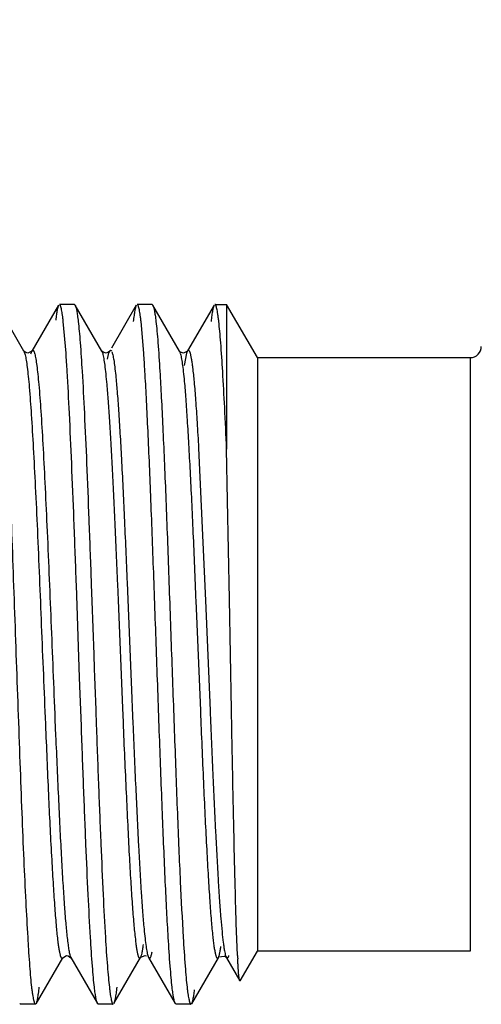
# Model space of a CAD drawing. Header units: inches. Extents: x 0.2 to 16.8, y 0.2 to 10.8.
# Tile 32 of 38: x 9.991 to 10.156, y 7.415 to 7.767. Entities that reach past the tile are written whole.
import ezdxf

# ---------------------------------------------------------------- set-up
doc = ezdxf.new("R2010")
doc.units = ezdxf.units.IN
doc.header["$LTSCALE"] = 0.935
doc.header["$MEASUREMENT"] = 0
doc.layers.get('0').update_dxf_attribs({"linetype": 'CONTINUOUS'})
doc.layers.add('DIMENSIONS', color=7, linetype='CONTINUOUS')
doc.styles.get("Standard").update_dxf_attribs({"font": 'txt', "width": 0.8})
doc.dimstyles.new('DIMSTYLE_1', dxfattribs={"dimtxt": 0.125, "dimasz": 0.18, "dimexe": 0.125, "dimexo": 0.0625, "dimgap": 0.09, "dimtad": 0, "dimtih": 1, "dimtoh": 1, "dimzin": 4, "dimdsep": 46, "dimtxsty": 'STANDARD', "dimblk": '_FILLED', "dimblk1": '_FILLED', "dimblk2": '_FILLED', "dimcen": 0.09, "dimadec": 0, "dimazin": 0, "dimtp": 0.01, "dimtm": 0.01, "dimtfac": 1, "dimtofl": 0, "dimtmove": 0, "dimatfit": 3, "dimldrblk": '_FILLED', "dimfxl": 1, "dimtolj": 1, "dimtzin": 4, "dimarcsym": 0})

# ---------------------------------------------------------------- blocks, each defined once
blk = doc.blocks.new('*D25')
at = {"layer": 'DIMENSIONS', "color": 2, "linetype": 'CONTINUOUS'}
blk.add_line((9.875764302, 7.7044920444), (9.875764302, 9.1859702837), dxfattribs=at)
at = {"layer": 'DIMENSIONS', "color": 2, "linetype": 'CONTINUOUS', "insert": (9.813264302, 9.2484702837), "char_height": 0.125, "width": 0.925, "attachment_point": 1, "rotation": 90, "line_spacing_factor": 0.9}
blk.add_mtext('1.06{\\Ftxt.shx;\\W1.000000;\\H0.125000; }[27]', dxfattribs=at)
blk = doc.blocks.new('_FILLED')
at = {"color": 0, "linetype": 'BYBLOCK'}
blk.add_solid([(0, 0), (-1, 0.1736111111), (-1, -0.1736111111)], dxfattribs=at)

msp = doc.modelspace()

# ---------------------------------------------------------------- linework, layer by layer
at = {"color": 6, "linetype": 'CONTINUOUS'}
for p, q in [((9.9923713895, 7.6483156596), (9.9828481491, 7.6647669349)), ((10.0047634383, 7.6647470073), (9.9952487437, 7.6483106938)), ((10.0103838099, 7.6649930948), (10.0050468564, 7.6649930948)), ((10.0103838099, 7.6649930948), (10.0106578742, 7.6647455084)), ((10.0201751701, 7.6483238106), (10.0106721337, 7.6647455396)), ((10.0325236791, 7.6647414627), (10.0236452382, 7.6494016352)), ((10.0381473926, 7.6649930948), (10.0328241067, 7.6649930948)), ((10.0381473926, 7.6649930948), (10.0384133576, 7.6647706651)), ((10.0479208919, 7.6483267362), (10.0384025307, 7.6647706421)), ((10.0602921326, 7.6647489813), (10.0508052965, 7.6483543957)), ((10.0606010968, 7.6649930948), (10.0647946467, 7.6649930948)), ((10.0647946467, 7.6649930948), (10.0647761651, 7.6132560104)), ((10.0757672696, 7.6459879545), (10.0647981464, 7.6649870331)), ((10.0074062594, 7.6475964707), (10.0064354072, 7.6588751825)), ((10.0351823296, 7.6475602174), (10.0342106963, 7.6588764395)), ((9.992782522, 7.6478797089), (9.9923768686, 7.648307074)), ((9.9937866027, 7.6475535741), (9.992782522, 7.6478797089)), ((9.9952422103, 7.6483102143), (9.9937866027, 7.6475535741)), ((9.9948889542, 7.6473391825), (9.9949694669, 7.6476227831)), ((9.9949693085, 7.6476142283), (9.9952443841, 7.6483031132)), ((9.9951109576, 7.6479605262), (9.9952551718, 7.6483364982)), ((9.9952551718, 7.6483364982), (9.9952422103, 7.6483102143)), ((10.0206333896, 7.6478706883), (10.0201676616, 7.6483366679)), ((10.0217084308, 7.6475846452), (10.0206333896, 7.6478706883)), ((10.0230363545, 7.6483320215), (10.0217084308, 7.6475846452)), ((10.0222593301, 7.6454173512), (10.0227569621, 7.6476684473)), ((10.0227577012, 7.6476812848), (10.0230205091, 7.6483225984)), ((10.0229048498, 7.6479779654), (10.0230527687, 7.6483655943)), ((10.0230205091, 7.6483225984), (10.0230370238, 7.6483503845)), ((10.0230527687, 7.6483655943), (10.0230363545, 7.6483320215)), ((10.0483261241, 7.6478922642), (10.0479284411, 7.6483147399)), ((10.0493211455, 7.6475603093), (10.0483261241, 7.6478922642)), ((10.050770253, 7.6482732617), (10.0493211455, 7.6475603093)), ((10.0497255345, 7.6432081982), (10.0505266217, 7.6476190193)), ((10.0505259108, 7.6476475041), (10.0507934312, 7.6483334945)), ((10.0506666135, 7.6479723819), (10.0508092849, 7.6483442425)), ((10.0507934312, 7.6483334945), (10.0508052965, 7.6483543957)), ((10.0757643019, 7.6459930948), (10.0757643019, 7.4339930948)), ((10.0757643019, 7.6459930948), (10.1517643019, 7.6459930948)), ((10.0547652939, 7.6136915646), (10.0572752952, 7.5592761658)), ((10.065148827, 7.5948960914), (10.0647855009, 7.6132634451)), ((10.0658083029, 7.559661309), (10.065148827, 7.5948960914)), ((10.0111094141, 7.5647516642), (10.0110552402, 7.5662514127)), ((10.0163776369, 7.5664428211), (10.0164325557, 7.564944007)), ((10.0164325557, 7.564944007), (10.016649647, 7.5589833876)), ((10.029237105, 7.565627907), (10.0294898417, 7.559564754)), ((10.0122821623, 7.5317607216), (10.0111094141, 7.5647516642)), ((10.016649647, 7.5589833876), (10.0173281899, 7.5399754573)), ((10.0294898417, 7.559564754), (10.0309325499, 7.5242064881)), ((10.0572752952, 7.5592761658), (10.0588811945, 7.5199068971)), ((10.0665220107, 7.520197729), (10.0658083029, 7.559661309)), ((10.0173281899, 7.5399754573), (10.0175090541, 7.534811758)), ((10.0175090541, 7.534811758), (10.017608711, 7.5319558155)), ((10.012492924, 7.5258277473), (10.0122821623, 7.5317607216)), ((10.017608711, 7.5319558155), (10.0178155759, 7.526022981)), ((10.0125946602, 7.522974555), (10.012492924, 7.5258277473)), ((10.0126999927, 7.5200299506), (10.0125946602, 7.522974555)), ((10.0178155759, 7.526022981), (10.0179152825, 7.5231693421)), ((10.0179152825, 7.5231693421), (10.0180185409, 7.5202237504)), ((10.0309325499, 7.5242064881), (10.0310676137, 7.5209348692)), ((10.0128994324, 7.5144865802), (10.0126999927, 7.5200299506)), ((10.0180185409, 7.5202237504), (10.0182144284, 7.5146780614)), ((10.0310676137, 7.5209348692), (10.0313039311, 7.5152632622)), ((10.0034668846, 7.5165902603), (10.0037027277, 7.510977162)), ((10.0686916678, 7.4324230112), (10.068232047, 7.4439449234)), ((9.9967569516, 7.4152084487), (10.0062700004, 7.4316496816)), ((10.0081674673, 7.4323248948), (10.0091375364, 7.4316338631)), ((10.0091348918, 7.4316697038), (10.0091534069, 7.4316386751)), ((10.0091348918, 7.4316697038), (10.0186433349, 7.4152432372)), ((10.0245317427, 7.4152412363), (10.0340505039, 7.4316832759)), ((10.0367023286, 7.4321283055), (10.0368994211, 7.4316656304)), ((10.0368992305, 7.4316701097), (10.0369079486, 7.431654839)), ((10.0369079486, 7.431654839), (10.0464060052, 7.4152429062)), ((10.0523166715, 7.4152105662), (10.0618239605, 7.4316426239)), ((10.0642554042, 7.4320758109), (10.064686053, 7.4316460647)), ((10.064434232, 7.4322853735), (10.0645246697, 7.4320244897)), ((10.0645246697, 7.4320244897), (10.0646830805, 7.4316764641)), ((10.0646834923, 7.4316476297), (10.0646945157, 7.4316282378)), ((10.0646945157, 7.4316282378), (10.0694802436, 7.4233580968)), ((10.0687747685, 7.4308167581), (10.0687547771, 7.4311904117)), ((10.0696266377, 7.4233623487), (10.0757643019, 7.4339930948)), ((10.1517643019, 7.4339930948), (10.0757643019, 7.4339930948)), ((10.0696266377, 7.4233623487), (10.0694871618, 7.4233700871)), ((9.9911308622, 7.4149930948), (9.9908650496, 7.415229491)), ((9.9965062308, 7.4149930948), (9.9911308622, 7.4149930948)), ((10.0189355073, 7.4149930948), (10.018655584, 7.4152432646)), ((10.0242471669, 7.4149930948), (10.0189355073, 7.4149930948)), ((10.04671264, 7.4149930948), (10.0464326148, 7.4152429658)), ((10.0520625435, 7.4149930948), (10.04671264, 7.4149930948))]:
    msp.add_line(p, q, dxfattribs=at)
at = {"color": 9, "linetype": 'CONTINUOUS'}
for p, q in [((9.9923717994, 7.648315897), (9.9923768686, 7.648307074)), ((9.9923769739, 7.6483175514), (9.9928236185, 7.6469804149)), ((10.0201676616, 7.6483366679), (10.0201751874, 7.6483238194)), ((10.0201754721, 7.648317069), (10.0205166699, 7.6474085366)), ((10.0479213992, 7.6483270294), (10.0479284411, 7.6483147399)), ((10.0479283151, 7.6483139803), (10.0481720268, 7.647720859)), ((10.1517643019, 7.6459930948), (10.1517643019, 7.4339930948)), ((10.0257659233, 7.5650988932), (10.0260105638, 7.559344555)), ((10.0260105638, 7.559344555), (10.0275703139, 7.5207194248)), ((10.0537803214, 7.5590665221), (10.054000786, 7.553673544)), ((10.054000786, 7.553673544), (10.0554053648, 7.5199484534)), ((10.0275703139, 7.5207194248), (10.0277767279, 7.5157182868)), ((10.0554053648, 7.5199484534), (10.0554839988, 7.5180599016)), ((10.0000464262, 7.5151678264), (10.0001199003, 7.5134165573)), ((10.0062679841, 7.4316461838), (10.0062700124, 7.4316496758)), ((10.0340495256, 7.4316807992), (10.0340508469, 7.4316830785)), ((10.0618239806, 7.4316426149), (10.0618298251, 7.4316528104))]:
    msp.add_line(p, q, dxfattribs=at)
at = {"color": 6, "linetype": 'CONTINUOUS'}
for points in [[(10.0062679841, 7.4316461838), (10.0076192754, 7.4323874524), (10.0081674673, 7.4323248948)], [(10.0340495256, 7.4316807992), (10.0341171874, 7.4317872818), (10.0357094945, 7.43242773), (10.0361837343, 7.4322967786)], [(10.0618298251, 7.4316528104), (10.0620367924, 7.4319011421), (10.0639379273, 7.4322456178), (10.0642554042, 7.4320758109)]]:
    msp.add_lwpolyline(points, dxfattribs=at)
for centre, radius, start, end in [((10.1517643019, 7.6499930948), 0.004, 270, 359.8861764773), ((9.2820883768, 7.5975816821), 0.7270402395, 3.4331992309, 3.9446253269), ((9.3135770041, 7.5977633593), 0.7233214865, 3.4365670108, 3.9476338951), ((10.4318030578, 7.4503964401), 0.3635559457, 182.8337359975, 183.0282460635)]:
    msp.add_arc(centre, radius, start, end, dxfattribs=at)
for points, knots in [([(10.0047676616, 7.6647445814), (10.0047156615, 7.6646520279), (10.004618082, 7.6644244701), (10.0044262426, 7.6638214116), (10.0042027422, 7.6627889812), (10.0039477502, 7.6612257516), (10.0037947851, 7.6600373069), (10.0037155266, 7.6593721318)], [0, 0, 0, 0, 0.0579945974, 0.1346700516, 0.3455871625, 0.6340514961, 1, 1, 1, 1]), ([(10.0064354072, 7.6588751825), (10.0063811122, 7.6593503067), (10.006273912, 7.6602388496), (10.0061025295, 7.6614770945), (10.0059319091, 7.6625285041), (10.0057619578, 7.6633920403), (10.0056132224, 7.6639921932), (10.0054893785, 7.664375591), (10.0054042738, 7.6645936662), (10.0053175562, 7.6647656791), (10.0052199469, 7.6649124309), (10.0051133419, 7.6649930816), (10.0050468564, 7.6649930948)], [0, 0, 0, 0, 0.2250068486, 0.4210825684, 0.5881296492, 0.7261080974, 0.8350976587, 0.8788316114, 0.915512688, 0.9453413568, 0.968717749, 1, 1, 1, 1]), ([(10.0106688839, 7.6647427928), (10.0107244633, 7.6646439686), (10.0108274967, 7.664398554), (10.0110282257, 7.6637430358), (10.0112586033, 7.6626134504), (10.0115209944, 7.6608975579), (10.0116789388, 7.6595911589), (10.0117613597, 7.6588589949)], [0, 0, 0, 0, 0.0566641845, 0.1323676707, 0.3425203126, 0.6317774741, 1, 1, 1, 1]), ([(10.032537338, 7.6647386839), (10.0324817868, 7.6646395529), (10.0323783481, 7.6643940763), (10.0321759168, 7.6637396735), (10.0319421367, 7.6626138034), (10.0316759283, 7.6609048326), (10.0315163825, 7.6596041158), (10.0314335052, 7.6588753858)], [0, 0, 0, 0, 0.0569626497, 0.1329030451, 0.343267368, 0.6323491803, 1, 1, 1, 1]), ([(10.0342106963, 7.6588764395), (10.0341568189, 7.6593514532), (10.0340505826, 7.6602397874), (10.0338809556, 7.6614777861), (10.0337120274, 7.6625289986), (10.0335434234, 7.6633923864), (10.0333953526, 7.6639924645), (10.0332715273, 7.6643757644), (10.0331861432, 7.6645938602), (10.0330988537, 7.6647658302), (10.032999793, 7.6649132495), (10.0328914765, 7.6649930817), (10.0328241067, 7.6649930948)], [0, 0, 0, 0, 0.2248878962, 0.4208475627, 0.5877858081, 0.7256696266, 0.8345913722, 0.8783091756, 0.9149930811, 0.9448535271, 0.9683079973, 1, 1, 1, 1]), ([(10.0384047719, 7.6647681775), (10.0384604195, 7.6646723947), (10.0385643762, 7.6644318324), (10.0387708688, 7.6637825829), (10.039013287, 7.6626534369), (10.0392919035, 7.6609294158), (10.0394581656, 7.6596132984), (10.0395440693, 7.6588744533)], [0, 0, 0, 0, 0.0551853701, 0.129888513, 0.3393280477, 0.6294446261, 1, 1, 1, 1]), ([(10.0603177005, 7.6647462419), (10.0602617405, 7.6646481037), (10.0601577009, 7.6644040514), (10.0599542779, 7.6637514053), (10.0597198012, 7.6626255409), (10.059452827, 7.660914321), (10.0592928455, 7.6596110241), (10.0592096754, 7.6588804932)], [0, 0, 0, 0, 0.0565954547, 0.1322512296, 0.3423660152, 0.6316619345, 1, 1, 1, 1]), ([(10.0619918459, 7.6588500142), (10.061937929, 7.659326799), (10.0618316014, 7.6602185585), (10.0616617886, 7.661461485), (10.0614925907, 7.6625171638), (10.0613236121, 7.6633844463), (10.0611751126, 7.6639873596), (10.0610508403, 7.664372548), (10.060965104, 7.6645917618), (10.0608774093, 7.6647646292), (10.0607778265, 7.6649128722), (10.0606688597, 7.6649930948), (10.0606010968, 7.6649930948)], [0, 0, 0, 0, 0.2247524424, 0.4206457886, 0.5875705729, 0.725477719, 0.834443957, 0.878187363, 0.9148969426, 0.9447819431, 0.9682594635, 1, 1, 1, 1]), ([(9.9839940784, 7.6588801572), (9.9841253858, 7.6577494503), (9.9843753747, 7.6552489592), (9.9848615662, 7.6493344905), (9.9854403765, 7.6403045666), (9.986118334, 7.6276742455), (9.9868047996, 7.6128845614), (9.9874905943, 7.5963020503), (9.9881734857, 7.5783324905), (9.9888508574, 7.5594196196), (9.9895335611, 7.5400283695), (9.9902318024, 7.5206368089), (9.9909254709, 7.5017219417), (9.9915942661, 7.483747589), (9.9922634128, 7.4671584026), (9.9929632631, 7.4523619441), (9.9935680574, 7.4413245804), (9.994042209, 7.4336597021), (9.9943732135, 7.4288704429), (9.9947039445, 7.4247645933), (9.9949505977, 7.422260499), (9.9950815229, 7.4211280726)], [0, 0, 0, 0, 0.01434614, 0.0316673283, 0.0747902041, 0.1283774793, 0.1910769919, 0.2613845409, 0.337546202, 0.4177116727, 0.4998974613, 0.5820868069, 0.6622631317, 0.7384429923, 0.8087755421, 0.8715067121, 0.925130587, 0.9480870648, 0.9682919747, 0.9856328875, 1, 1, 1, 1]), ([(10.0117613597, 7.6588589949), (10.0118889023, 7.6577260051), (10.0121373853, 7.655221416), (10.0126325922, 7.6492991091), (10.0129494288, 7.6445064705), (10.0131569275, 7.6410865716)], [0, 0, 0, 0, 0.1918511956, 0.4234789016, 1, 1, 1, 1]), ([(10.0395440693, 7.6588744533), (10.0396756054, 7.6577431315), (10.0399272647, 7.655241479), (10.0404186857, 7.6493246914), (10.0407272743, 7.6445361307), (10.040930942, 7.6411191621)], [0, 0, 0, 0, 0.1918369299, 0.4234441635, 1, 1, 1, 1]), ([(10.0647761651, 7.6132560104), (10.0645645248, 7.6182403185), (10.0641427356, 7.6274971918), (10.0634573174, 7.6401844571), (10.0628615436, 7.6492623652), (10.0623688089, 7.6552040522), (10.0621202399, 7.6577146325), (10.0619918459, 7.6588500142)], [0, 0, 0, 0, 0.3276002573, 0.608494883, 0.8343460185, 0.924967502, 1, 1, 1, 1]), ([(9.9952490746, 7.6483281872), (9.9952849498, 7.6483908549), (9.9953525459, 7.6484943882), (9.9954699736, 7.648589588), (9.9955642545, 7.6486072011), (9.9956585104, 7.6485892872), (9.9957756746, 7.6484939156), (9.9958971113, 7.6483089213), (9.9960202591, 7.6480407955), (9.9961433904, 7.6476873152), (9.9962184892, 7.6474208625), (9.9962568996, 7.6472735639)], [0, 0, 0, 0, 0.1088134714, 0.1860111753, 0.2181341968, 0.2502694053, 0.3275143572, 0.4362505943, 0.583089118, 0.770612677, 1, 1, 1, 1]), ([(9.9962568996, 7.6472735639), (9.996323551, 7.6470179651), (9.9964523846, 7.6464470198), (9.99670695, 7.6450747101), (9.9970122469, 7.6429316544), (9.9973617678, 7.6398583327), (9.9975762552, 7.6375858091), (9.9976862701, 7.6363407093)], [0, 0, 0, 0, 0.071817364, 0.1590534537, 0.3794296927, 0.6601571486, 1, 1, 1, 1]), ([(10.0230361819, 7.6483379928), (10.0230614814, 7.6483796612), (10.0231110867, 7.6484525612), (10.0231952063, 7.6485384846), (10.0232828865, 7.6485883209), (10.0234129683, 7.6485976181), (10.0235808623, 7.6484669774), (10.023661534, 7.64832202), (10.0237072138, 7.6482313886)], [0, 0, 0, 0, 0.1550097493, 0.2792626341, 0.3796802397, 0.4689209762, 0.6772698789, 1, 1, 1, 1]), ([(10.0237704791, 7.6480947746), (10.023838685, 7.6479355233), (10.0239665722, 7.6475563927), (10.0242176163, 7.6465770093), (10.0245107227, 7.6449386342), (10.0248455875, 7.6424878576), (10.0250481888, 7.6406366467), (10.0251532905, 7.6396050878)], [0, 0, 0, 0, 0.0603053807, 0.138937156, 0.3518555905, 0.6390576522, 1, 1, 1, 1]), ([(10.0508058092, 7.6483335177), (10.0508383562, 7.6483914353), (10.0509010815, 7.6484883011), (10.051014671, 7.6485967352), (10.0511482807, 7.6486271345), (10.0512742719, 7.6485604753), (10.0513845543, 7.6484281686), (10.05149506, 7.64823028), (10.0516053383, 7.647963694), (10.0517164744, 7.6476277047), (10.0518280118, 7.6472221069), (10.051987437, 7.6465448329), (10.0521812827, 7.6455242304), (10.052403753, 7.6440932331), (10.0525411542, 7.643046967), (10.0526111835, 7.6424790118)], [0, 0, 0, 0, 0.0290268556, 0.0503068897, 0.0669941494, 0.0849536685, 0.1091417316, 0.1417379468, 0.1835859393, 0.2350414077, 0.2962635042, 0.3673206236, 0.5389885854, 0.7499732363, 1, 1, 1, 1]), ([(10.0526111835, 7.6424790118), (10.0528216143, 7.6407723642), (10.0532149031, 7.6368746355), (10.0537409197, 7.6303318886), (10.0542677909, 7.6224448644), (10.0545970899, 7.6167471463), (10.0547652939, 7.6136915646)], [0, 0, 0, 0, 0.1786761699, 0.4069811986, 0.6820218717, 1, 1, 1, 1]), ([(10.0110552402, 7.5662514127), (10.0107927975, 7.5735073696), (10.0102774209, 7.5874872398), (10.009485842, 7.6074326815), (10.0086985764, 7.6251345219), (10.0081251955, 7.6361104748), (10.0078237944, 7.6411203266)], [0, 0, 0, 0, 0.2906606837, 0.5600226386, 0.799082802, 1, 1, 1, 1]), ([(10.0131569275, 7.6410865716), (10.0134601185, 7.6360895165), (10.0140330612, 7.6251441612), (10.0148126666, 7.6074940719), (10.0155937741, 7.5876107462), (10.0161122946, 7.5736755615), (10.0163776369, 7.5664428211)], [0, 0, 0, 0, 0.2010148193, 0.4400757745, 0.7093897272, 1, 1, 1, 1]), ([(10.0251532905, 7.6396050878), (10.0253451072, 7.637722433), (10.0257135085, 7.6335376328), (10.0262170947, 7.6266656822), (10.0267214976, 7.6186484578), (10.027422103, 7.6059941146), (10.0282704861, 7.5882054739), (10.0289088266, 7.5734456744), (10.029237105, 7.565627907)], [0, 0, 0, 0, 0.076618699, 0.1700736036, 0.2789704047, 0.4018532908, 0.6831987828, 1, 1, 1, 1]), ([(10.0439314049, 7.4388623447), (10.0437434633, 7.4419743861), (10.043376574, 7.4486225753), (10.0426567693, 7.4634149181), (10.0417889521, 7.4842848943), (10.040780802, 7.5113468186), (10.0397674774, 7.5399914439), (10.03875521, 7.5686362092), (10.0377417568, 7.5956982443), (10.0368695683, 7.616568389), (10.0361509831, 7.6313611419), (10.0357851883, 7.638009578), (10.0355977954, 7.6411217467)], [0, 0, 0, 0, 0.046203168, 0.0986719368, 0.2194748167, 0.3557517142, 0.4999963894, 0.6442415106, 0.7805199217, 0.9013252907, 0.9537954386, 1, 1, 1, 1]), ([(10.040930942, 7.6411191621), (10.0411164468, 7.6380069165), (10.0414793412, 7.6313583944), (10.041991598, 7.6207973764), (10.0425101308, 7.6091166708), (10.0430335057, 7.5964780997), (10.0435549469, 7.5830561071), (10.0442444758, 7.5641400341), (10.0450760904, 7.5399904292), (10.0459632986, 7.5158428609), (10.0466625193, 7.4969273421), (10.0471629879, 7.4835048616), (10.0476636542, 7.4708656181), (10.0483249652, 7.4560705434), (10.0488837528, 7.4455116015), (10.0492818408, 7.438865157)], [0, 0, 0, 0, 0.0462050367, 0.0986758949, 0.1566968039, 0.2194820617, 0.2861386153, 0.3557592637, 0.5000024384, 0.6442453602, 0.7138651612, 0.7805200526, 0.843303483, 0.9013238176, 1, 1, 1, 1]), ([(9.9976862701, 7.6363407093), (9.9979643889, 7.6331930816), (9.9984869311, 7.6261218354), (9.9991912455, 7.6144561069), (9.9998939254, 7.6008068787), (10.0008705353, 7.5797325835), (10.0020582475, 7.5514788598), (10.0029764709, 7.5283586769), (10.0034668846, 7.5165902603)], [0, 0, 0, 0, 0.0790655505, 0.1774017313, 0.2924244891, 0.4210397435, 0.7052797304, 1, 1, 1, 1]), ([(10.0588811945, 7.5199068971), (10.0591935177, 7.5124175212), (10.0598041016, 7.4981015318), (10.060724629, 7.4779411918), (10.0615268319, 7.4628050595), (10.0621993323, 7.4523727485), (10.0625406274, 7.4477837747), (10.0627153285, 7.4456609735)], [0, 0, 0, 0, 0.3024626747, 0.5781813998, 0.8143269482, 0.9140543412, 1, 1, 1, 1]), ([(10.068232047, 7.4439449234), (10.0680672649, 7.4489497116), (10.0677711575, 7.4600212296), (10.0673563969, 7.4779822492), (10.0669221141, 7.4983942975), (10.0666564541, 7.5127406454), (10.0665220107, 7.520197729)], [0, 0, 0, 0, 0.1969585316, 0.4356230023, 0.7066450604, 1, 1, 1, 1]), ([(10.0161571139, 7.4388665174), (10.0158523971, 7.4439227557), (10.0152733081, 7.4550060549), (10.0144800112, 7.472885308), (10.0136837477, 7.4930347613), (10.0131642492, 7.5071576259), (10.0128994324, 7.5144865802)], [0, 0, 0, 0, 0.2007651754, 0.4398686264, 0.7093308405, 1, 1, 1, 1]), ([(10.0182144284, 7.5146780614), (10.0184757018, 7.5073279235), (10.0189966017, 7.4931641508), (10.0198265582, 7.4729583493), (10.0206087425, 7.4550299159), (10.0211664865, 7.4439164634), (10.0214731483, 7.4388481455)], [0, 0, 0, 0, 0.2906987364, 0.5602023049, 0.7993076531, 1, 1, 1, 1]), ([(10.0313039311, 7.5152632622), (10.0316240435, 7.5076296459), (10.0322475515, 7.4931483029), (10.0331998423, 7.4729669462), (10.034031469, 7.4580937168), (10.0347335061, 7.4481264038), (10.035089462, 7.4438582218), (10.0352730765, 7.4419164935)], [0, 0, 0, 0, 0.3120210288, 0.5919452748, 0.8250978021, 0.9203485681, 1, 1, 1, 1]), ([(10.0037027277, 7.510977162), (10.0040322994, 7.5031998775), (10.00452942, 7.4918639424), (10.0052291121, 7.4772554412), (10.0057346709, 7.4674741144), (10.0062385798, 7.4586682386), (10.0067433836, 7.4509533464), (10.0072471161, 7.4444356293), (10.0076199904, 7.4405041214), (10.0078168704, 7.4387559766)], [0, 0, 0, 0, 0.3227888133, 0.470515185, 0.6064619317, 0.7289293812, 0.8362621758, 0.9270516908, 1, 1, 1, 1]), ([(10.0627153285, 7.4456609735), (10.0628467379, 7.4440642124), (10.0631013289, 7.4411820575), (10.063467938, 7.4377825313), (10.0637714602, 7.4355427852), (10.063982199, 7.4342298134), (10.0641917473, 7.4331686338), (10.064349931, 7.4325496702), (10.064434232, 7.4322853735)], [0, 0, 0, 0, 0.3560157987, 0.6429224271, 0.7596733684, 0.8582318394, 0.9383554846, 1, 1, 1, 1]), ([(10.0352730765, 7.4419164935), (10.0353823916, 7.4407604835), (10.0355939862, 7.4386685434), (10.035940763, 7.4358725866), (10.0362441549, 7.4339680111), (10.0365017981, 7.4327966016), (10.0366329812, 7.4323298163), (10.0367023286, 7.4321283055)], [0, 0, 0, 0, 0.3517010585, 0.6367845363, 0.8533397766, 0.9354521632, 1, 1, 1, 1]), ([(10.0078168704, 7.4387559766), (10.0079102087, 7.4379272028), (10.0080910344, 7.4364357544), (10.0083898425, 7.4344546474), (10.008651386, 7.4331207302), (10.0088728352, 7.4323131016), (10.0089851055, 7.4319958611), (10.0090441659, 7.4318607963)], [0, 0, 0, 0, 0.3565240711, 0.6421207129, 0.8564519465, 0.9369838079, 1, 1, 1, 1]), ([(10.017545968, 7.4211113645), (10.017417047, 7.4222428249), (10.0171679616, 7.4247445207), (10.016675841, 7.4306611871), (10.0163630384, 7.4354495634), (10.0161571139, 7.4388665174)], [0, 0, 0, 0, 0.1918114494, 0.4234188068, 1, 1, 1, 1]), ([(10.0214731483, 7.4388481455), (10.021679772, 7.4354331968), (10.0220026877, 7.4306480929), (10.0225119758, 7.4247362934), (10.0227658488, 7.4222365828), (10.0228947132, 7.4211058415)], [0, 0, 0, 0, 0.5765819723, 0.8081999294, 1, 1, 1, 1]), ([(10.0453219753, 7.4211087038), (10.0451933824, 7.4222400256), (10.04494444, 7.4247414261), (10.0444515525, 7.4306575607), (10.0441377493, 7.4354455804), (10.0439314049, 7.4388623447)], [0, 0, 0, 0, 0.191797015, 0.4234012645, 1, 1, 1, 1]), ([(10.0492818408, 7.438865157), (10.0494864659, 7.4354487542), (10.0497865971, 7.4306606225), (10.0502599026, 7.4247435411), (10.0505051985, 7.4222418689), (10.0506356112, 7.4211107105)], [0, 0, 0, 0, 0.5765830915, 0.8081746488, 1, 1, 1, 1]), ([(10.0369081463, 7.4316501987), (10.0369319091, 7.4316087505), (10.0369791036, 7.4315354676), (10.0370723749, 7.4314272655), (10.037191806, 7.4313620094), (10.0373082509, 7.4313889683), (10.037388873, 7.4314442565), (10.0374674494, 7.4315317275), (10.0375817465, 7.4317080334), (10.037717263, 7.4320177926), (10.0378702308, 7.4324910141), (10.0380237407, 7.4330964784), (10.0381175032, 7.4335457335), (10.0381652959, 7.4337920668)], [0, 0, 0, 0, 0.0461309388, 0.0835615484, 0.1389059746, 0.1648178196, 0.1949222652, 0.2320343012, 0.2776719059, 0.3972799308, 0.5569455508, 0.7577173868, 1, 1, 1, 1]), ([(10.0646940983, 7.4316574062), (10.0647270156, 7.4316014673), (10.0647904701, 7.4315081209), (10.0649073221, 7.4314057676), (10.0650429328, 7.4313844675), (10.0651683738, 7.4314569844), (10.0652801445, 7.4315938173), (10.0653919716, 7.4317969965), (10.06550359, 7.4320691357), (10.0655714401, 7.4322759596), (10.0656061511, 7.4323906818)], [0, 0, 0, 0, 0.1192792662, 0.2069508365, 0.2774161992, 0.3552656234, 0.4599919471, 0.600285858, 0.7797313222, 1, 1, 1, 1]), ([(10.0694811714, 7.4233623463), (10.0694626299, 7.4233953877), (10.0694293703, 7.4234810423), (10.0693643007, 7.4237179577), (10.0692906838, 7.4241386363), (10.0692064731, 7.4247880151), (10.0691218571, 7.4256297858), (10.0690358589, 7.4266615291), (10.0689487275, 7.4278815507), (10.0688599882, 7.4292874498), (10.0688034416, 7.4302866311), (10.0687747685, 7.4308167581)], [0, 0, 0, 0, 0.0151537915, 0.0365072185, 0.098282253, 0.1856396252, 0.2984719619, 0.4365802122, 0.599731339, 0.7876605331, 1, 1, 1, 1]), ([(9.9950815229, 7.4211280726), (9.9951366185, 7.4206515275), (9.9952463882, 7.4197602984), (9.9954243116, 7.4185185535), (9.9955794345, 7.4176017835), (9.9957057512, 7.416963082), (9.9958191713, 7.4164480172), (9.9959563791, 7.415920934), (9.9961081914, 7.4154775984), (9.9962384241, 7.4152211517), (9.9963358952, 7.4150752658), (9.996440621, 7.4149930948), (9.9965062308, 7.4149930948)], [0, 0, 0, 0, 0.2249415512, 0.4210304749, 0.5881625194, 0.6608537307, 0.7262937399, 0.8354645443, 0.9160082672, 0.9458816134, 0.969235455, 1, 1, 1, 1]), ([(9.9967576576, 7.4152108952), (9.9968123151, 7.4153057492), (9.996913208, 7.4155451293), (9.9970448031, 7.4159730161), (9.9971778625, 7.4165257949), (9.9973727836, 7.4175086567), (9.9976090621, 7.4190493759), (9.9977727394, 7.4203673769), (9.9978583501, 7.4211079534)], [0, 0, 0, 0, 0.0545802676, 0.1288050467, 0.2231727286, 0.3378611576, 0.6283158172, 1, 1, 1, 1]), ([(10.0186515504, 7.4152459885), (10.0185961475, 7.4153449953), (10.0184929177, 7.4155902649), (10.0182905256, 7.416244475), (10.018056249, 7.4173705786), (10.0177891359, 7.419080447), (10.0176290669, 7.4203820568), (10.017545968, 7.4211113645)], [0, 0, 0, 0, 0.0568503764, 0.132720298, 0.3430416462, 0.6321886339, 1, 1, 1, 1]), ([(10.0228947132, 7.4211058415), (10.0229488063, 7.4206311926), (10.0230547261, 7.419743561), (10.0232217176, 7.4185064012), (10.0233864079, 7.4174559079), (10.0235497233, 7.4165931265), (10.0236926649, 7.4159933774), (10.0238122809, 7.4156101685), (10.023894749, 7.4153922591), (10.0239793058, 7.4152203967), (10.0240749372, 7.4150735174), (10.0241810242, 7.4149930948), (10.0242471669, 7.4149930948)], [0, 0, 0, 0, 0.2252840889, 0.4215446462, 0.5886844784, 0.7266644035, 0.835566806, 0.8792258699, 0.9158143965, 0.9455380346, 0.9688083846, 1, 1, 1, 1]), ([(10.0245321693, 7.4152439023), (10.0245888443, 7.4153425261), (10.0246952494, 7.4155870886), (10.024905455, 7.4162400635), (10.0251505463, 7.4173652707), (10.0254278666, 7.4190748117), (10.0255906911, 7.4203768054), (10.0256739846, 7.4211063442)], [0, 0, 0, 0, 0.0569462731, 0.1329016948, 0.3433063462, 0.6323957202, 1, 1, 1, 1]), ([(10.046425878, 7.4152456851), (10.0463701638, 7.4153445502), (10.0462665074, 7.4155896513), (10.0460638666, 7.4162435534), (10.0458302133, 7.4173692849), (10.0455642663, 7.4190785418), (10.0454048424, 7.4203796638), (10.0453219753, 7.4211087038)], [0, 0, 0, 0, 0.0568873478, 0.1327631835, 0.3430638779, 0.632189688, 1, 1, 1, 1]), ([(10.0506356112, 7.4211107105), (10.0506903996, 7.4206354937), (10.0507996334, 7.4197467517), (10.050976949, 7.4185084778), (10.0511550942, 7.4174570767), (10.0513330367, 7.416593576), (10.051488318, 7.4159936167), (10.0516165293, 7.4156103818), (10.0517041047, 7.4153924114), (10.0517925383, 7.4152204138), (10.0518909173, 7.4150745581), (10.0519965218, 7.4149930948), (10.0520625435, 7.4149930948)], [0, 0, 0, 0, 0.2248140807, 0.4207929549, 0.5878359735, 0.7258959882, 0.8350377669, 0.878865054, 0.9156411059, 0.9455523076, 0.9689721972, 1, 1, 1, 1]), ([(10.052319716, 7.4152125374), (10.0523688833, 7.4152962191), (10.0524613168, 7.4155031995), (10.0526434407, 7.4160541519), (10.0528563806, 7.4170010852), (10.0531002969, 7.4184377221), (10.0532471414, 7.4195311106), (10.0533233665, 7.4201435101)], [0, 0, 0, 0, 0.0576710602, 0.1340594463, 0.3446670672, 0.6333052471, 1, 1, 1, 1])]:
    msp.add_open_spline(points, degree=3, knots=knots, dxfattribs=at)
at = {"color": 9, "linetype": 'CONTINUOUS'}
for points, knots in [([(9.9928236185, 7.6469804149), (9.992970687, 7.6463624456), (9.9932383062, 7.6448861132), (9.9935907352, 7.6423226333), (9.993945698, 7.6390792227), (9.9941631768, 7.6366903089), (9.9942738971, 7.6353850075)], [0, 0, 0, 0, 0.1629806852, 0.3845557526, 0.6638958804, 1, 1, 1, 1]), ([(10.0205166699, 7.6474085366), (10.020585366, 7.6471591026), (10.0207165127, 7.6465967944), (10.0209730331, 7.6452300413), (10.0212763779, 7.6430738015), (10.0216239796, 7.6399647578), (10.0218396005, 7.6376597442), (10.0219514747, 7.6363946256)], [0, 0, 0, 0, 0.0698234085, 0.1557195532, 0.3752471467, 0.6572382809, 1, 1, 1, 1]), ([(10.0482292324, 7.6475352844), (10.0482954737, 7.6473104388), (10.0484237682, 7.6468028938), (10.0486791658, 7.6455659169), (10.0489867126, 7.6436069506), (10.0493372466, 7.6407714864), (10.0495483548, 7.6386646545), (10.0496555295, 7.6375059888)], [0, 0, 0, 0, 0.0693481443, 0.1547761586, 0.3736265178, 0.6557411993, 1, 1, 1, 1]), ([(9.9942738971, 7.6353850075), (9.9945478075, 7.6321558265), (9.9950575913, 7.624936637), (9.9957544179, 7.6130797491), (9.9964760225, 7.5992982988), (9.9974694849, 7.5781574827), (9.9985877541, 7.5499363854), (9.9995551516, 7.5268772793), (10.0000464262, 7.5151678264)], [0, 0, 0, 0, 0.0807762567, 0.1803724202, 0.2960423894, 0.4247463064, 0.7078855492, 1, 1, 1, 1]), ([(10.0219514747, 7.6363946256), (10.0221256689, 7.6344247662), (10.022469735, 7.6301383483), (10.0229501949, 7.6232126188), (10.0234270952, 7.6153272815), (10.0238892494, 7.6065702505), (10.0243468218, 7.5970433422), (10.024978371, 7.5831340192), (10.0254522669, 7.5724128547), (10.0257659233, 7.5650988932)], [0, 0, 0, 0, 0.0830872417, 0.1806683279, 0.2916823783, 0.4149934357, 0.5491074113, 0.6924191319, 1, 1, 1, 1]), ([(10.0496555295, 7.6375059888), (10.0498486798, 7.6354178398), (10.0502119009, 7.6308208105), (10.0507057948, 7.6233306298), (10.0512116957, 7.6146978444), (10.0517368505, 7.6050429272), (10.052265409, 7.5944958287), (10.0529699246, 7.5790720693), (10.0534495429, 7.5671774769), (10.0537803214, 7.5590665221)], [0, 0, 0, 0, 0.0800882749, 0.1760976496, 0.2866745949, 0.4103436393, 0.5453699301, 0.6899795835, 1, 1, 1, 1]), ([(10.0277767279, 7.5157182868), (10.0279557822, 7.5114312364), (10.0283176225, 7.5030455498), (10.0288753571, 7.4908144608), (10.029420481, 7.4793352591), (10.029946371, 7.4687812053), (10.0304691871, 7.4593112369), (10.0310071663, 7.4510672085), (10.0315549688, 7.4441766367), (10.0319604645, 7.4400513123), (10.0321723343, 7.4382351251)], [0, 0, 0, 0, 0.1658420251, 0.324413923, 0.4732312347, 0.6100211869, 0.732840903, 0.8398068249, 0.9293270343, 1, 1, 1, 1]), ([(10.0554839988, 7.5180599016), (10.0558354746, 7.5096110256), (10.056339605, 7.4972640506), (10.0570741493, 7.4813212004), (10.0576275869, 7.470582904), (10.0581804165, 7.4609052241), (10.0587149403, 7.4524365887), (10.0592341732, 7.4453040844), (10.0596211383, 7.4410114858), (10.0598304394, 7.439108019)], [0, 0, 0, 0, 0.3207958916, 0.468786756, 0.6054513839, 0.7287048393, 0.8365189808, 0.9273543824, 1, 1, 1, 1]), ([(10.0001199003, 7.5134165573), (10.000468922, 7.5050972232), (10.0011171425, 7.4894977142), (10.00203847, 7.4707952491), (10.002815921, 7.4577315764), (10.0033488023, 7.449721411), (10.003866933, 7.4430895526), (10.0042564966, 7.439144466), (10.0044701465, 7.4374215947)], [0, 0, 0, 0, 0.3281214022, 0.6152475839, 0.7378677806, 0.8438191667, 0.931588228, 1, 1, 1, 1]), ([(10.0321723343, 7.4382351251), (10.0322457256, 7.437606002), (10.0323887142, 7.4364471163), (10.032617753, 7.434861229), (10.0328161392, 7.4337292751), (10.0329792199, 7.4329768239), (10.0330934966, 7.4325252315), (10.0332076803, 7.432149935), (10.033321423, 7.4318507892), (10.0334359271, 7.4316266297), (10.0335504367, 7.431475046), (10.0336809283, 7.4313920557), (10.0338250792, 7.4314128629), (10.0339481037, 7.4315228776), (10.0340149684, 7.431622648), (10.0340498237, 7.4316827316)], [0, 0, 0, 0, 0.2509861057, 0.4626694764, 0.6349006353, 0.7062221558, 0.7677122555, 0.8194446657, 0.8615740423, 0.8944292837, 0.9187708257, 0.9365622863, 0.9524646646, 0.9724752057, 1, 1, 1, 1]), ([(10.0598304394, 7.439108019), (10.0599070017, 7.438411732), (10.0600584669, 7.437125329), (10.0603058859, 7.4353596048), (10.0605226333, 7.4340918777), (10.0607008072, 7.4332428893), (10.0608257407, 7.4327287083), (10.0609499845, 7.4322978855), (10.0610728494, 7.4319507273), (10.0611949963, 7.4316864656), (10.0613146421, 7.431503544), (10.0614288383, 7.4314082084), (10.0615207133, 7.4313885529), (10.0616119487, 7.4314033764), (10.0617257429, 7.4314929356), (10.0617907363, 7.4315914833), (10.0618251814, 7.43165106)], [0, 0, 0, 0, 0.2491177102, 0.4606158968, 0.6340422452, 0.7063741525, 0.769085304, 0.8221885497, 0.8657558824, 0.8999846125, 0.925379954, 0.9433693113, 0.9507769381, 0.9581038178, 0.9755259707, 1, 1, 1, 1]), ([(10.0044701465, 7.4374215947), (10.004538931, 7.4368669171), (10.0046748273, 7.4358444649), (10.0048971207, 7.4344451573), (10.0050920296, 7.4334457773), (10.005252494, 7.4327811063), (10.0053649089, 7.432381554), (10.0054768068, 7.4320492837), (10.0055877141, 7.4317842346), (10.0056983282, 7.4315854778), (10.0058082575, 7.4314511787), (10.0059300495, 7.43137858), (10.0060621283, 7.4313966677), (10.0061753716, 7.4314946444), (10.0062362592, 7.431584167), (10.0062678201, 7.4316378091)], [0, 0, 0, 0, 0.248958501, 0.4593799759, 0.631035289, 0.7023054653, 0.763891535, 0.8158624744, 0.8583713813, 0.8917497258, 0.9167597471, 0.9353174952, 0.9518740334, 0.9722777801, 1, 1, 1, 1]), ([(10.0340511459, 7.4316850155), (10.0341009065, 7.431771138), (10.0341962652, 7.4319771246), (10.034384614, 7.4325091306), (10.0346069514, 7.4334001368), (10.0348587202, 7.4347334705), (10.0350087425, 7.4357416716), (10.0350855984, 7.4363033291)], [0, 0, 0, 0, 0.0628311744, 0.1428972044, 0.3563122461, 0.6418978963, 1, 1, 1, 1]), ([(10.0618310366, 7.4316612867), (10.0618744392, 7.4317378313), (10.0619576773, 7.4319191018), (10.0621215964, 7.4323822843), (10.0623154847, 7.4331500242), (10.0625369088, 7.4342912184), (10.0626716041, 7.4351511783), (10.0627412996, 7.4356288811)], [0, 0, 0, 0, 0.0646401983, 0.1460732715, 0.3607402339, 0.6453635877, 1, 1, 1, 1])]:
    msp.add_open_spline(points, degree=3, knots=knots, dxfattribs=at)

# ---------------------------------------------------------------- dimensions: what is measured, and where the dimension line sits
at = {"layer": 'DIMENSIONS', "color": 2, "linetype": 'CONTINUOUS'}
dim = msp.add_ordinate_dim(feature_location=(9.875764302, 7.7044920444), offset=(0, 1.4814782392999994), dtype=1, origin=(10.9397643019, 7.4379941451), dimstyle='DIMSTYLE_1', override={"dimtad": 1, "dimtih": 0, "dimtoh": 0}, dxfattribs=at)
dim.commit()
dim.dimension.update_dxf_attribs({"geometry": '*D25', "text_midpoint": (9.875764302, 9.7109702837)})

doc.saveas('drawing.dxf')
